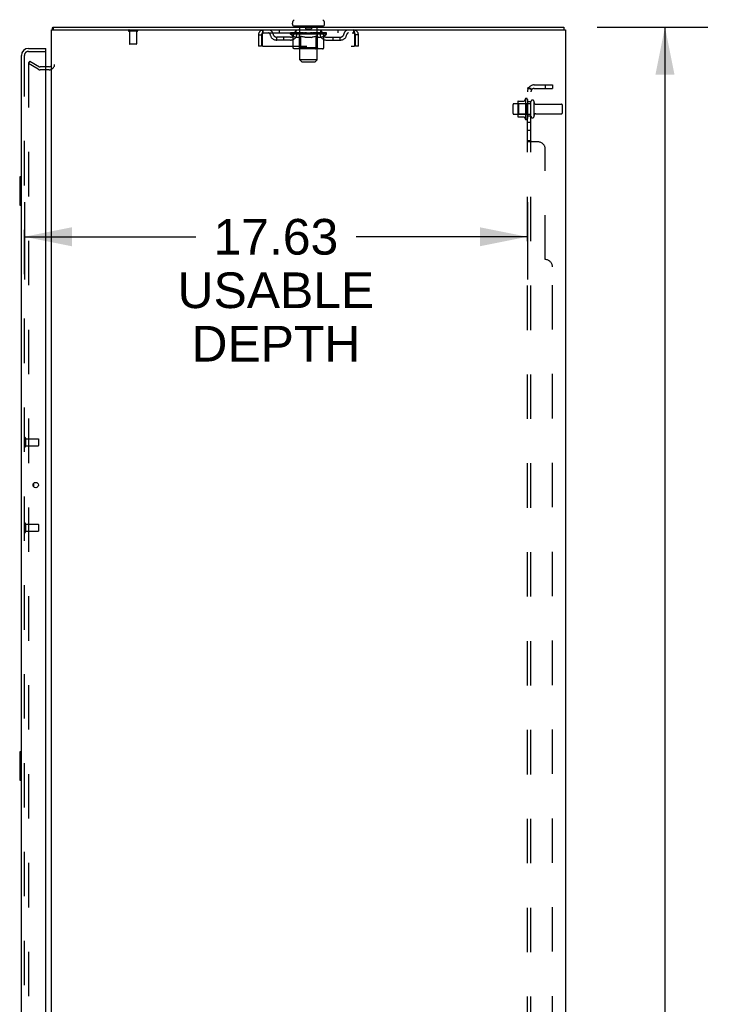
# Model space of a CAD drawing. Header units: inches. Extents: x 0 to 283, y 0 to 183.
# Tile 76 of 79: x 150 to 175, y 102 to 137. Entities that reach past the tile are written whole.
import ezdxf

# ---------------------------------------------------------------- set-up
doc = ezdxf.new("R2010")
doc.units = ezdxf.units.IN
doc.header["$LTSCALE"] = 15.583333
doc.header["$MEASUREMENT"] = 0
doc.linetypes.add('HIDDEN', pattern=[0.2, 0.1, -0.1])
doc.layers.get('0').update_dxf_attribs({"linetype": 'CONTINUOUS'})
for name, color, linetype in [('DEFAULT_2', 8, 'HIDDEN'), ('DIMENSIONS', 7, 'CONTINUOUS'), ('MAIN_DOOR_ASSEMBLY', 7, 'CONTINUOUS'), ('SECONDARY_DOOR_ASSEMBLY', 7, 'CONTINUOUS'), ('SUBPANEL', 7, 'CONTINUOUS')]:
    doc.layers.add(name, color=color, linetype=linetype)
doc.styles.get("Standard").update_dxf_attribs({"font": 'arial.ttf'})
doc.dimstyles.new('DIMSTYLE_1', dxfattribs={"dimtxt": 1.25, "dimasz": 1.666667, "dimexe": 0.09, "dimexo": 0.07, "dimgap": 0.0375, "dimtad": 0, "dimtih": 1, "dimtoh": 1, "dimzin": 4, "dimdsep": 46, "dimtxsty": 'Standard', "dimblk": '_FILLED', "dimblk1": '_FILLED', "dimblk2": '_FILLED', "dimcen": 0.09, "dimadec": 3, "dimazin": 1, "dimtfac": 1, "dimtdec": 3, "dimtofl": 0, "dimtmove": 0, "dimatfit": 3, "dimldrblk": '_FILLED', "dimfxl": 0, "dimtolj": 1, "dimtzin": 4, "dimarcsym": 0})

# ---------------------------------------------------------------- blocks, each defined once
blk = doc.blocks.new('_FILLED')
at = {"color": 0, "linetype": 'ByBlock'}
blk.add_solid([(0, 0), (-1, 0.2), (-1, -0.2)], dxfattribs=at)
blk = doc.blocks.new('*D8')
at = {"layer": 'DIMENSIONS', "color": 2, "linetype": 'Continuous'}
for p, q in [((170.484, 136.638), (174.36, 136.638)), ((172.86, 136.638), (172.86, 101.888)), ((172.86, 64.638), (172.86, 99.388)), ((170.484, 64.638), (174.36, 64.638))]:
    blk.add_line(p, q, dxfattribs=at)
at = {"layer": 'DIMENSIONS', "color": 2, "linetype": 'Continuous', "xscale": 1.6666666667, "yscale": 1.6666666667, "zscale": 1.6666666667}
for p, rotation in [((172.86, 136.638), 90), ((172.86, 64.638), 270)]:
    blk.add_blockref('_FILLED', p, dxfattribs=dict(at, rotation=rotation))
at = {"layer": 'DIMENSIONS', "color": 2, "linetype": 'Continuous', "insert": (172.86, 101.263), "char_height": 1.25, "width": 4.36803, "attachment_point": 2, "line_spacing_factor": 0.9}
blk.add_mtext('72.00', dxfattribs=at)
blk = doc.blocks.new('*D11')
at = {"layer": 'DIMENSIONS', "color": 2, "linetype": 'Continuous'}
for p, q in [((150.415, 130.5), (150.415, 127.782)), ((168.04, 130.5), (168.04, 127.782)), ((150.415, 129.282), (156.419, 129.282)), ((168.04, 129.282), (162.037, 129.282))]:
    blk.add_line(p, q, dxfattribs=at)
at = {"layer": 'DIMENSIONS', "color": 2, "linetype": 'Continuous', "xscale": 1.6666666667, "yscale": 1.6666666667, "zscale": 1.6666666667, "rotation": 180}
blk.add_blockref('_FILLED', (150.415, 129.282), dxfattribs=at)
at = {"layer": 'DIMENSIONS', "color": 2, "linetype": 'Continuous', "xscale": 1.6666666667, "yscale": 1.6666666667, "zscale": 1.6666666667}
blk.add_blockref('_FILLED', (168.04, 129.282), dxfattribs=at)
at = {"layer": 'DIMENSIONS', "color": 2, "linetype": 'Continuous', "insert": (159.228, 129.907), "char_height": 1.25, "width": 6.87732, "attachment_point": 2, "line_spacing_factor": 0.9}
blk.add_mtext('17.63\\PUSABLE\\PDEPTH', dxfattribs=at)

msp = doc.modelspace()

# ---------------------------------------------------------------- linework, layer by layer
at = {"color": 7, "linetype": 'Continuous'}
for p, q in [((159.807, 136.737), (159.807, 136.777)), ((160.932, 136.737), (160.932, 136.777)), ((151.392, 136.539), (151.4, 136.534)), ((151.421, 136.638), (151.421, 136.534)), ((151.421, 136.638), (169.317, 136.638)), ((159.869, 136.668), (159.869, 136.638)), ((160.869, 136.668), (159.869, 136.668)), ((160.869, 136.668), (160.869, 136.638)), ((169.317, 136.638), (169.317, 136.534)), ((151.284, 135.242), (151.165, 135.242))]:
    msp.add_line(p, q, dxfattribs=at)
at = {"color": 3, "linetype": 'Continuous'}
for p, q in [((151.369, 64.742), (151.369, 136.534)), ((151.369, 136.534), (169.369, 136.534)), ((169.369, 136.534), (169.369, 64.742))]:
    msp.add_line(p, q, dxfattribs=at)
at = {"color": 7, "linetype": 'Continuous'}
for points in [[(151.392, 136.539), (151.394, 136.543), (151.396, 136.548), (151.397, 136.553), (151.399, 136.558), (151.4, 136.564), (151.401, 136.569), (151.401, 136.575), (151.402, 136.58), (151.403, 136.586), (151.404, 136.596)], [(151.404, 136.596), (151.405, 136.601), (151.405, 136.605), (151.406, 136.61), (151.406, 136.614), (151.407, 136.617), (151.408, 136.62), (151.408, 136.623), (151.409, 136.626), (151.41, 136.629), (151.411, 136.631), (151.413, 136.633), (151.414, 136.635), (151.415, 136.636), (151.416, 136.637), (151.418, 136.638), (151.42, 136.638), (151.421, 136.638)]]:
    msp.add_lwpolyline(points, dxfattribs=at)
for centre, radius, start, end in [((159.951, 136.777), 0.144, 124.6624, 180), ((160.788, 136.777), 0.144, 360, 55.3376), ((151.558, 136.449), 0.189, 151.6994, 153.2622), ((159.876, 136.737), 0.069, 180, 265), ((160.863, 136.737), 0.069, 275, 360), ((151.284, 135.327), 0.085, 270, 360)]:
    msp.add_arc(centre, radius, start, end, dxfattribs=at)
at = {"layer": 'DEFAULT_2', "color": 8, "linetype": 'HIDDEN'}
for p, q in [((154.365, 136.491), (154.081, 136.491)), ((154.099, 136.491), (154.099, 136.044)), ((154.347, 136.491), (154.347, 136.044)), ((158.786, 136.43), (158.786, 136.534)), ((158.786, 136.43), (161.952, 136.43)), ((159.338, 136.534), (159.338, 136.43)), ((159.736, 136.384), (159.736, 136.424)), ((159.736, 136.423), (160.042, 136.423)), ((159.737, 136.423), (159.737, 136.428)), ((159.857, 136.427), (159.737, 136.428)), ((159.746, 136.424), (159.746, 136.43)), ((159.754, 136.42), (159.754, 136.424)), ((159.754, 136.42), (160.984, 136.42)), ((159.763, 136.42), (159.763, 136.424)), ((159.764, 136.42), (159.764, 136.424)), ((159.774, 136.424), (159.774, 136.43)), ((159.79, 136.42), (159.79, 136.424)), ((159.792, 136.42), (159.792, 136.424)), ((159.821, 136.424), (159.821, 136.43)), ((159.835, 136.42), (159.835, 136.424)), ((159.838, 136.42), (159.838, 136.424)), ((159.857, 136.423), (159.857, 136.427)), ((159.884, 136.424), (159.884, 136.43)), ((159.886, 136.42), (159.886, 136.423)), ((159.886, 136.42), (159.886, 136.423)), ((159.889, 136.42), (159.889, 136.423)), ((159.896, 136.42), (159.896, 136.424)), ((159.896, 136.42), (159.896, 136.423)), ((159.9, 136.42), (159.9, 136.424)), ((159.903, 136.42), (159.903, 136.424)), ((159.908, 136.42), (159.908, 136.423)), ((159.922, 136.42), (159.922, 136.423)), ((159.932, 136.43), (159.932, 136.534)), ((159.94, 136.42), (159.94, 136.426)), ((159.94, 136.42), (159.94, 136.423)), ((159.961, 136.42), (159.961, 136.423)), ((159.962, 136.424), (159.962, 136.43)), ((159.972, 136.42), (159.972, 136.424)), ((159.976, 136.42), (159.976, 136.424)), ((159.985, 136.42), (159.985, 136.423)), ((159.997, 136.42), (159.997, 136.428)), ((160.012, 136.42), (160.012, 136.423)), ((160.015, 136.42), (160.015, 136.423)), ((160.042, 136.42), (160.042, 136.423)), ((160.109, 136.423), (160.047, 136.423)), ((160.049, 136.668), (160.049, 136.638)), ((160.053, 136.424), (160.053, 136.43)), ((160.059, 136.42), (160.059, 136.424)), ((160.064, 136.42), (160.064, 136.424)), ((160.069, 135.487), (160.069, 136.638)), ((160.07, 136.42), (160.07, 136.429)), ((160.074, 136.42), (160.074, 136.423)), ((160.085, 136.42), (160.085, 136.423)), ((160.109, 136.42), (160.109, 136.423)), ((160.184, 136.423), (160.125, 136.423)), ((160.145, 136.42), (160.145, 136.423)), ((160.153, 136.424), (160.153, 136.43)), ((160.156, 136.42), (160.156, 136.424)), ((160.159, 136.42), (160.159, 136.43)), ((160.161, 136.42), (160.161, 136.424)), ((160.169, 136.42), (160.169, 136.424)), ((160.184, 136.42), (160.184, 136.423)), ((160.265, 136.423), (160.21, 136.423)), ((160.223, 136.42), (160.223, 136.423)), ((160.255, 136.423), (160.369, 136.43)), ((160.259, 136.424), (160.259, 136.43)), ((160.26, 136.43), (160.259, 136.43)), ((160.26, 136.424), (160.26, 136.43)), ((160.26, 136.42), (160.26, 136.424)), ((160.264, 136.658), (160.264, 136.578)), ((160.264, 136.42), (160.264, 136.424)), ((160.265, 136.42), (160.265, 136.424)), ((160.265, 136.42), (160.265, 136.423)), ((160.464, 136.568), (160.274, 136.568)), ((160.348, 136.423), (160.3, 136.423)), ((160.306, 136.42), (160.306, 136.423)), ((160.348, 136.42), (160.348, 136.423)), ((160.367, 136.424), (160.367, 136.424)), ((160.367, 136.42), (160.367, 136.424)), ((160.367, 136.42), (160.367, 136.424)), ((160.369, 136.424), (160.369, 136.43)), ((160.369, 136.43), (160.484, 136.423)), ((160.372, 136.42), (160.372, 136.424)), ((160.372, 136.42), (160.372, 136.424)), ((160.372, 136.424), (160.372, 136.424)), ((160.39, 136.42), (160.39, 136.423)), ((160.39, 136.423), (160.438, 136.423)), ((160.433, 136.42), (160.433, 136.423)), ((160.473, 136.42), (160.473, 136.424)), ((160.474, 136.658), (160.474, 136.578)), ((160.474, 136.42), (160.474, 136.423)), ((160.474, 136.423), (160.528, 136.423)), ((160.475, 136.42), (160.475, 136.424)), ((160.479, 136.424), (160.479, 136.43)), ((160.479, 136.424), (160.479, 136.43)), ((160.479, 136.43), (160.479, 136.43)), ((160.479, 136.42), (160.479, 136.424)), ((160.515, 136.42), (160.515, 136.423)), ((160.554, 136.42), (160.554, 136.423)), ((160.554, 136.423), (160.613, 136.423)), ((160.57, 136.42), (160.57, 136.424)), ((160.577, 136.42), (160.577, 136.424)), ((160.58, 136.42), (160.58, 136.43)), ((160.582, 136.42), (160.582, 136.424)), ((160.586, 136.424), (160.586, 136.43)), ((160.593, 136.42), (160.593, 136.423)), ((160.629, 136.42), (160.629, 136.423)), ((160.629, 136.423), (160.691, 136.423)), ((160.653, 136.42), (160.653, 136.423)), ((160.664, 136.42), (160.664, 136.423)), ((160.668, 136.42), (160.668, 136.429)), ((160.669, 135.487), (160.669, 136.638)), ((160.674, 136.42), (160.674, 136.424)), ((160.679, 136.42), (160.679, 136.424)), ((160.686, 136.424), (160.686, 136.43)), ((160.689, 136.668), (160.689, 136.638)), ((160.696, 136.42), (160.696, 136.423)), ((160.696, 136.423), (160.898, 136.423)), ((160.723, 136.42), (160.723, 136.423)), ((160.726, 136.42), (160.726, 136.423)), ((160.742, 136.42), (160.742, 136.428)), ((160.753, 136.42), (160.753, 136.423)), ((160.763, 136.42), (160.763, 136.424)), ((160.767, 136.42), (160.767, 136.424)), ((160.776, 136.424), (160.776, 136.43)), ((160.778, 136.42), (160.778, 136.423)), ((160.798, 136.42), (160.798, 136.426)), ((160.799, 136.42), (160.799, 136.423)), ((160.807, 136.43), (160.807, 136.534)), ((160.817, 136.42), (160.817, 136.423)), ((160.831, 136.42), (160.831, 136.423)), ((160.835, 136.42), (160.835, 136.424)), ((160.839, 136.42), (160.839, 136.424)), ((160.842, 136.42), (160.842, 136.424)), ((160.842, 136.42), (160.842, 136.423)), ((160.849, 136.42), (160.849, 136.423)), ((160.852, 136.42), (160.852, 136.423)), ((160.853, 136.42), (160.853, 136.423)), ((160.854, 136.424), (160.854, 136.43)), ((160.901, 136.42), (160.901, 136.424)), ((160.903, 136.42), (160.903, 136.424)), ((160.918, 136.424), (160.918, 136.43)), ((160.946, 136.42), (160.946, 136.424)), ((160.948, 136.42), (160.948, 136.424)), ((160.964, 136.424), (160.964, 136.43)), ((160.974, 136.42), (160.974, 136.424)), ((160.975, 136.42), (160.975, 136.424)), ((160.984, 136.42), (160.984, 136.424)), ((160.993, 136.424), (160.993, 136.43)), ((161.003, 136.384), (161.003, 136.43)), ((161.401, 136.534), (161.401, 136.43)), ((161.952, 136.534), (161.952, 136.43)), ((158.619, 136.367), (158.619, 135.972)), ((158.619, 136.367), (158.723, 136.367)), ((158.723, 136.367), (158.723, 135.972)), ((158.753, 135.972), (158.753, 136.367)), ((159.255, 136.179), (159.255, 136.283)), ((159.738, 136.283), (159.255, 136.283)), ((159.738, 136.179), (159.255, 136.179)), ((159.505, 136.179), (159.505, 136.283)), ((159.833, 136.316), (159.736, 136.384)), ((161.003, 136.384), (159.736, 136.384)), ((159.833, 135.909), (159.833, 136.316)), ((159.833, 136.316), (159.848, 136.306)), ((159.863, 136.297), (159.848, 136.306)), ((159.877, 136.289), (159.862, 136.297)), ((159.891, 136.282), (159.877, 136.289)), ((159.906, 136.277), (159.891, 136.282)), ((159.92, 136.272), (159.906, 136.277)), ((160.014, 136.272), (159.92, 136.272)), ((160.014, 136.272), (160.028, 136.277)), ((160.042, 136.282), (160.028, 136.276)), ((160.057, 136.289), (160.042, 136.282)), ((160.071, 136.297), (160.056, 136.289)), ((160.057, 135.912), (160.057, 136.38)), ((160.086, 136.305), (160.071, 136.297)), ((160.1, 136.315), (160.086, 136.305)), ((160.1, 135.909), (160.1, 136.315)), ((160.1, 136.315), (160.13, 136.305)), ((160.158, 136.297), (160.129, 136.306)), ((160.187, 136.289), (160.158, 136.297)), ((160.215, 136.282), (160.186, 136.289)), ((160.243, 136.277), (160.214, 136.282)), ((160.27, 136.272), (160.242, 136.277)), ((160.468, 136.272), (160.27, 136.272)), ((160.468, 136.272), (160.496, 136.277)), ((160.523, 136.282), (160.496, 136.277)), ((160.551, 136.289), (160.523, 136.282)), ((160.579, 136.296), (160.551, 136.289)), ((160.607, 136.305), (160.578, 136.296)), ((160.636, 136.314), (160.607, 136.305)), ((160.636, 135.909), (160.636, 136.314)), ((160.636, 136.314), (160.65, 136.305)), ((160.664, 136.296), (160.65, 136.305)), ((160.677, 136.289), (160.664, 136.296)), ((160.691, 136.282), (160.677, 136.289)), ((160.682, 135.912), (160.682, 136.38)), ((160.704, 136.277), (160.691, 136.282)), ((160.718, 136.272), (160.704, 136.277)), ((160.822, 136.272), (160.718, 136.272)), ((160.822, 136.272), (160.835, 136.277)), ((160.849, 136.282), (160.835, 136.277)), ((160.862, 136.289), (160.848, 136.282)), ((160.876, 136.296), (160.862, 136.289)), ((160.889, 136.305), (160.875, 136.296)), ((160.903, 136.314), (160.889, 136.305)), ((160.903, 136.314), (161.003, 136.384)), ((160.903, 135.909), (160.903, 136.314)), ((161.001, 136.283), (161.484, 136.283)), ((161.001, 136.179), (161.484, 136.179)), ((161.234, 136.179), (161.234, 136.283)), ((161.484, 136.179), (161.484, 136.283)), ((161.981, 136.381), (161.985, 136.367)), ((161.985, 136.367), (161.985, 135.972)), ((162.015, 135.972), (162.015, 136.367)), ((162.119, 136.367), (162.015, 136.367)), ((162.119, 135.972), (162.119, 136.367)), ((154.337, 136.034), (154.109, 136.034)), ((158.723, 135.972), (158.619, 135.972)), ((158.753, 135.972), (161.985, 135.972)), ((160.86, 135.872), (159.876, 135.872)), ((160.057, 135.912), (160.017, 135.872)), ((160.682, 135.912), (160.057, 135.912)), ((160.614, 135.872), (160.617, 135.872)), ((160.622, 135.874), (160.624, 135.876)), ((160.624, 135.876), (160.627, 135.879)), ((160.682, 135.912), (160.722, 135.872)), ((162.119, 135.972), (162.015, 135.972)), ((150.609, 135.443), (150.557, 135.353)), ((150.557, 135.373), (150.557, 65.904)), ((150.609, 135.443), (150.948, 135.247)), ((160.138, 135.418), (160.069, 135.487)), ((160.669, 135.487), (160.069, 135.487)), ((160.138, 135.418), (160.6, 135.418)), ((160.6, 135.418), (160.669, 135.487)), ((150.896, 135.157), (150.557, 135.353)), ((151.165, 135.242), (150.965, 135.242)), ((151.284, 135.138), (150.965, 135.138)), ((167.704, 134.019), (167.704, 133.508)), ((167.715, 134.041), (167.942, 134.041)), ((167.97, 134.119), (167.97, 133.407)), ((168.04, 134.097), (168.04, 133.429)), ((168.165, 133.506), (168.165, 134.021)), ((168.275, 133.506), (168.275, 134.021)), ((167.54, 133.606), (167.54, 133.921)), ((167.57, 133.951), (168.165, 133.951)), ((167.724, 133.947), (167.704, 133.967)), ((167.724, 133.947), (167.724, 133.58)), ((168.02, 133.947), (167.724, 133.947)), ((168.02, 133.947), (168.04, 133.967)), ((168.02, 133.947), (168.02, 133.58)), ((168.338, 133.928), (169.235, 133.928)), ((169.265, 133.628), (169.265, 133.898)), ((167.57, 133.576), (168.165, 133.576)), ((167.724, 133.58), (167.704, 133.56)), ((167.715, 133.486), (167.942, 133.486)), ((168.02, 133.58), (167.724, 133.58)), ((168.02, 133.58), (168.04, 133.56)), ((168.338, 133.598), (169.235, 133.598))]:
    msp.add_line(p, q, dxfattribs=at)
for points in [[(158.753, 136.367), (158.756, 136.386), (158.758, 136.404), (158.76, 136.422), (158.763, 136.44), (158.765, 136.456), (158.767, 136.471), (158.77, 136.485), (158.772, 136.498), (158.774, 136.509), (158.777, 136.518), (158.779, 136.525), (158.782, 136.53), (158.784, 136.533), (158.786, 136.534)], [(158.753, 136.367), (158.758, 136.381), (158.76, 136.388), (158.763, 136.395), (158.765, 136.401), (158.767, 136.407), (158.77, 136.412), (158.772, 136.417), (158.774, 136.421), (158.777, 136.424), (158.779, 136.427), (158.782, 136.429), (158.784, 136.43), (158.786, 136.43)], [(161.952, 136.534), (161.955, 136.533), (161.957, 136.53), (161.959, 136.525), (161.962, 136.518), (161.964, 136.509), (161.966, 136.498), (161.969, 136.485), (161.971, 136.471), (161.973, 136.456), (161.976, 136.44), (161.978, 136.422), (161.981, 136.404), (161.983, 136.386), (161.985, 136.367)], [(161.952, 136.43), (161.955, 136.43), (161.957, 136.429), (161.959, 136.427), (161.962, 136.424), (161.964, 136.421), (161.966, 136.417), (161.969, 136.412), (161.971, 136.407), (161.973, 136.401), (161.976, 136.395), (161.978, 136.388), (161.981, 136.381)], [(159.876, 135.872), (159.871, 135.872), (159.865, 135.873), (159.86, 135.874), (159.856, 135.876), (159.851, 135.879), (159.847, 135.882), (159.843, 135.885), (159.839, 135.889), (159.837, 135.894), (159.835, 135.899), (159.833, 135.904), (159.833, 135.909)], [(160.122, 135.872), (160.119, 135.872), (160.117, 135.873), (160.114, 135.874), (160.112, 135.876), (160.109, 135.879), (160.107, 135.882), (160.105, 135.885), (160.104, 135.889), (160.102, 135.894), (160.101, 135.899), (160.101, 135.904), (160.1, 135.909)], [(160.617, 135.872), (160.619, 135.873), (160.622, 135.874)], [(160.627, 135.879), (160.629, 135.882), (160.631, 135.885), (160.632, 135.889), (160.634, 135.894)], [(160.629, 135.882), (160.631, 135.885), (160.632, 135.889)], [(160.634, 135.894), (160.635, 135.899), (160.635, 135.904), (160.636, 135.909)], [(160.635, 135.899), (160.635, 135.904), (160.636, 135.909)], [(160.86, 135.872), (160.866, 135.872), (160.871, 135.873), (160.876, 135.874), (160.881, 135.876), (160.885, 135.879), (160.889, 135.882), (160.893, 135.885), (160.897, 135.889), (160.899, 135.894), (160.902, 135.899), (160.903, 135.904), (160.903, 135.909)], [(150.574, 135.393), (150.574, 135.393), (150.573, 135.393), (150.572, 135.393), (150.572, 135.393), (150.571, 135.392), (150.57, 135.392), (150.57, 135.392), (150.569, 135.392), (150.569, 135.392), (150.568, 135.391), (150.567, 135.391), (150.567, 135.391), (150.566, 135.39), (150.566, 135.39), (150.565, 135.39), (150.564, 135.389), (150.564, 135.389), (150.563, 135.388), (150.563, 135.388), (150.562, 135.387), (150.562, 135.387), (150.561, 135.386), (150.561, 135.386), (150.561, 135.385), (150.56, 135.385), (150.56, 135.384), (150.559, 135.383), (150.559, 135.383), (150.559, 135.382), (150.558, 135.381), (150.558, 135.381), (150.558, 135.38), (150.558, 135.379), (150.558, 135.379), (150.557, 135.378), (150.557, 135.377), (150.557, 135.376), (150.557, 135.376), (150.557, 135.375), (150.557, 135.374), (150.557, 135.373), (150.557, 135.373)], [(150.582, 135.391), (150.581, 135.391), (150.581, 135.391), (150.58, 135.392), (150.579, 135.392), (150.579, 135.392), (150.578, 135.392), (150.578, 135.392), (150.577, 135.392), (150.576, 135.393), (150.576, 135.393), (150.575, 135.393), (150.574, 135.393), (150.574, 135.393)]]:
    msp.add_lwpolyline(points, dxfattribs=at)
for centre, radius, start, end in [((154.081, 136.513), 0.0215, 90, 270), ((154.365, 136.513), 0.0215, 270, 90), ((158.786, 136.367), 0.167, 90, 180), ((158.786, 136.367), 0.063, 90, 180), ((158.966, 136.367), 0.167, 8.0716, 90), ((158.966, 136.368), 0.0625, 7.9863, 90), ((160.027, 136.367), 0.167, 90, 171.9284), ((159.876, 136.737), 0.069, 265, 270), ((160.026, 136.368), 0.0625, 90, 172.0137), ((160.017, 136.38), 0.0398, 0, 90), ((160.039, 136.638), 0.03, 0, 90), ((160.254, 136.658), 0.01, 0, 90), ((160.274, 136.578), 0.01, 180, 270), ((160.464, 136.578), 0.01, 270, 360), ((160.484, 136.658), 0.01, 90, 180), ((160.699, 136.638), 0.03, 90, 180), ((160.722, 136.38), 0.0398, 90, 180), ((160.712, 136.367), 0.167, 8.0716, 90), ((160.712, 136.368), 0.0625, 7.9863, 90), ((160.863, 136.737), 0.069, 270, 275), ((161.773, 136.367), 0.167, 90, 171.9284), ((161.772, 136.368), 0.0625, 90, 172.0137), ((161.952, 136.367), 0.167, 0, 90), ((161.952, 136.367), 0.063, 0, 90), ((159.255, 136.408), 0.229, 187.9863, 270), ((159.255, 136.408), 0.125, 188.0716, 270), ((159.738, 136.408), 0.125, 270, 351.9284), ((159.738, 136.408), 0.229, 270, 352.0137), ((161.001, 136.408), 0.229, 187.9863, 270), ((161.001, 136.408), 0.125, 188.0716, 270), ((161.484, 136.408), 0.125, 270, 351.9284), ((161.484, 136.408), 0.229, 270, 352.0137), ((154.109, 136.044), 0.01, 180, 270), ((154.337, 136.044), 0.01, 270, 360), ((150.965, 135.275), 0.137, 240, 270), ((150.965, 135.275), 0.033, 240, 270), ((151.284, 135.327), 0.189, 270, 360), ((167.845, 134.019), 0.141, 174.7919, 180), ((167.715, 134.031), 0.01, 90, 174.8062), ((167.924, 134.051), 0.01, 270, 336.0321), ((168.57, 133.763), 0.698, 149.3369, 156.0321), ((168.002, 134.097), 0.0384, 0, 145.5503), ((168.22, 134.021), 0.055, 360, 180), ((168.338, 133.991), 0.0625, 180, 270), ((167.57, 133.921), 0.03, 90, 180), ((169.235, 133.898), 0.03, 360, 90), ((167.57, 133.606), 0.03, 180, 270), ((167.845, 133.508), 0.141, 180, 185.2081), ((167.715, 133.496), 0.01, 185.1938, 270), ((167.924, 133.476), 0.01, 23.9679, 90), ((168.57, 133.763), 0.698, 203.9679, 210.6631), ((168.002, 133.429), 0.0384, 214.4497, 360), ((168.22, 133.506), 0.055, 180, 0), ((168.338, 133.536), 0.0625, 90, 180), ((169.235, 133.628), 0.03, 270, 0)]:
    msp.add_arc(centre, radius, start, end, dxfattribs=at)
for centre, major_axis, ratio, start_param, end_param in [((160.369, 136.43), (0.633, 0.007), 0.05963, 9.249616, 9.431313), ((160.369, 136.43), (0.633, 0), 0.060556, -3.083241, -2.96706), ((159.692, 136.418), (0.198, 0.002), 0.05963, 0.25549, 1.295341), ((160.369, 136.43), (0.633, 0.013), 0.05688, 2.791345, 2.965878), ((159.76, 136.418), (0.198, -0.002), 0.05963, 0.605815, 1.645666), ((160.369, 136.43), (0.633, -0.007), 0.05963, -2.96643, -2.791898), ((159.692, 136.412), (0.198, 0.004), 0.05688, 1.20151, 1.294789), ((159.76, 136.412), (0.198, 0), 0.060556, 1.551758, 1.645036), ((159.716, 136.412), (0.198, 0.002), 0.05963, 1.170259, 1.376596), ((159.762, 136.414), (0.164, 0.002), 0.05963, 1.065228, 1.614276), ((159.742, 136.414), (0.164, 0.003), 0.05688, 0.890143, 1.43919), ((159.8, 136.414), (0.164, 0), 0.060556, 1.240391, 1.789438), ((159.688, 136.418), (0.198, 0.004), 0.05688, 0.080405, 1.120256), ((160.369, 136.43), (0.633, 0.019), 0.052395, 2.616403, 2.790936), ((159.823, 136.418), (0.198, -0.004), 0.05688, 0.7809, 1.820751), ((160.369, 136.43), (0.633, -0.013), 0.05688, -2.791345, -2.616812), ((159.688, 136.412), (0.198, 0.006), 0.052395, 1.026568, 1.119847), ((159.823, 136.412), (0.198, -0.002), 0.05963, 1.72692, 1.820198), ((159.741, 136.414), (0.164, 0.005), 0.052395, 0.715201, 1.264248), ((159.855, 136.414), (0.164, -0.002), 0.05963, 1.415553, 1.9646), ((160.369, 136.43), (0.633, 0.025), 0.046319, 2.441654, 2.616187), ((159.902, 136.418), (0.198, -0.006), 0.052395, 0.955842, 1.995693), ((159.705, 136.418), (0.198, 0.006), 0.052395, -0.094537, 0.945314), ((160.369, 136.43), (0.633, -0.019), 0.052395, -2.616403, -2.44187), ((159.705, 136.412), (0.198, 0.008), 0.046319, 0.851819, 0.945098), ((159.902, 136.412), (0.198, -0.004), 0.05688, 1.902006, 1.995284), ((159.76, 136.414), (0.164, 0.006), 0.046319, 0.540452, 1.089499), ((159.926, 136.414), (0.164, -0.003), 0.05688, 1.590638, 2.139686), ((159.716, 136.418), (0.198, 0), 0.060556, 0.430652, 0.777569), ((160.369, 136.43), (0.633, 0.029), 0.038841, 2.267123, 2.441656), ((159.996, 136.418), (0.198, -0.008), 0.046319, 1.130591, 2.170442), ((159.742, 136.418), (0.198, 0.008), 0.046319, -0.269286, 0.770565), ((160.369, 136.43), (0.633, -0.025), 0.046319, -2.441654, -2.267121), ((159.742, 136.412), (0.198, 0.009), 0.038841, 0.677289, 0.770567), ((159.996, 136.412), (0.198, -0.006), 0.052395, 2.076947, 2.170226), ((159.796, 136.414), (0.164, 0.008), 0.038841, 0.365921, 0.914969), ((160.011, 136.414), (0.164, -0.005), 0.052395, 1.76558, 2.314627), ((160.369, 136.43), (0.633, 0.033), 0.030195, 2.09281, 2.267343), ((160.1, 136.418), (0.198, -0.009), 0.038841, 1.305122, 2.344973), ((159.798, 136.418), (0.198, 0.009), 0.038841, -0.443817, 0.596034), ((160.369, 136.43), (0.633, -0.029), 0.038841, -2.267123, -2.092591), ((159.798, 136.412), (0.198, 0.01), 0.030195, 0.502975, 0.596254), ((160.1, 136.412), (0.198, -0.008), 0.046319, 2.251696, 2.344975), ((159.851, 136.414), (0.164, 0.009), 0.030195, 0.191608, 0.740655), ((160.106, 136.414), (0.164, -0.006), 0.046319, 1.940329, 2.489376), ((159.872, 136.418), (0.198, 0.01), 0.030195, -0.61813, 0.421721), ((160.369, 136.43), (0.633, 0.036), 0.020645, 1.918687, 2.09322), ((160.213, 136.418), (0.198, -0.01), 0.030195, 1.479435, 2.519286), ((160.369, 136.43), (0.633, -0.033), 0.030195, -2.09281, -1.918277), ((159.872, 136.412), (0.198, 0.011), 0.020645, 0.328852, 0.422131), ((160.213, 136.412), (0.198, -0.009), 0.038841, 2.426227, 2.519505), ((159.921, 136.414), (0.164, 0.009), 0.020645, 0.017485, 0.566532), ((160.21, 136.414), (0.164, -0.008), 0.038841, 2.11486, 2.663907), ((159.961, 136.418), (0.198, 0.011), 0.020645, -0.792253, 0.247598), ((160.369, 136.43), (0.633, 0.038), 0.010478, 1.744704, 1.919237), ((160.331, 136.418), (0.198, -0.011), 0.020645, 1.653558, 2.693409), ((160.369, 136.43), (0.633, -0.036), 0.020645, -1.918687, -1.744154), ((159.961, 136.412), (0.198, 0.012), 0.010478, 0.154869, 0.248148), ((160.331, 136.412), (0.198, -0.01), 0.030195, 2.60054, 2.693819), ((160.005, 136.414), (0.164, 0.01), 0.010478, 6.126688, 6.675735), ((160.318, 136.414), (0.164, -0.009), 0.030195, 2.289173, 2.83822), ((160.062, 136.418), (0.198, 0.012), 0.010478, -0.966236, -0.000846), ((160.45, 136.418), (0.198, -0.012), 0.010478, 1.827541, 2.867392), ((160.369, 136.43), (0.633, -0.038), 0.010478, -1.744704, -1.570171), ((160.45, 136.412), (0.198, -0.011), 0.020645, 2.774664, 2.867942), ((160.428, 136.414), (0.164, -0.009), 0.020645, 2.463296, 3.012344), ((160.289, 136.418), (0.198, 0.012), 0.010478, 0.274201, 1.314052), ((160.202, 136.414), (0.164, 0.01), 0.010478, -0.000483, 0.504314), ((160.172, 136.412), (0.198, 0.012), 0.010478, 0.099668, 0.192946), ((160.369, 136.43), (0.633, 0.038), 0.010478, -1.571421, -1.396888), ((160.566, 136.412), (0.198, -0.012), 0.010478, 2.948646, 3.041925), ((160.536, 136.414), (0.164, -0.01), 0.010478, 2.637279, 3.142076), ((160.407, 136.418), (0.198, 0.011), 0.020645, 0.448184, 1.488034), ((160.311, 136.414), (0.164, 0.009), 0.020645, 0.129249, 0.678296), ((160.289, 136.412), (0.198, 0.011), 0.020645, 0.273651, 0.366929), ((160.369, 136.43), (0.633, 0.036), 0.020645, -1.397439, -1.222906), ((160.677, 136.418), (0.198, -0.012), 0.010478, -3.140747, -2.175357), ((160.369, 136.43), (0.633, -0.038), 0.010478, 1.222355, 1.396888), ((160.525, 136.418), (0.198, 0.01), 0.030195, 0.622307, 1.662158), ((160.42, 136.414), (0.164, 0.009), 0.030195, 0.303372, 0.852419), ((160.734, 136.414), (0.164, -0.01), 0.010478, 2.749043, 3.29809), ((160.778, 136.418), (0.198, -0.011), 0.020645, 2.893995, 3.933846), ((160.407, 136.412), (0.198, 0.01), 0.030195, 0.447774, 0.541052), ((160.778, 136.412), (0.198, -0.012), 0.010478, 2.893445, 2.986723), ((160.369, 136.43), (0.633, 0.033), 0.030195, -1.223315, -1.048783), ((160.369, 136.43), (0.633, -0.036), 0.020645, 1.048373, 1.222906), ((160.638, 136.418), (0.198, 0.009), 0.038841, 0.79662, 1.836471), ((160.529, 136.414), (0.164, 0.008), 0.038841, 0.477686, 1.026733), ((160.818, 136.414), (0.164, -0.009), 0.020645, 2.57506, 3.124108), ((160.867, 136.418), (0.198, -0.01), 0.030195, 2.719872, 3.759723), ((160.743, 136.418), (0.198, 0.008), 0.046319, 0.971151, 2.011002), ((160.525, 136.412), (0.198, 0.009), 0.038841, 0.622087, 0.715366), ((160.867, 136.412), (0.198, -0.011), 0.020645, 2.719462, 2.812741), ((160.369, 136.43), (0.633, 0.029), 0.038841, -1.049002, -0.874469), ((160.369, 136.43), (0.633, -0.033), 0.030195, 0.87425, 1.048783), ((160.632, 136.414), (0.164, 0.006), 0.046319, 0.652216, 1.201263), ((160.836, 136.418), (0.198, 0.006), 0.052395, 1.1459, 2.185751), ((160.888, 136.414), (0.164, -0.009), 0.030195, 2.400937, 2.949985), ((160.94, 136.418), (0.198, -0.009), 0.038841, 2.545558, 3.585409), ((160.728, 136.414), (0.164, 0.005), 0.052395, 0.826965, 1.376012), ((160.638, 136.412), (0.198, 0.008), 0.046319, 0.796618, 0.889896), ((160.94, 136.412), (0.198, -0.01), 0.030195, 2.545339, 2.638617), ((160.916, 136.418), (0.198, 0.004), 0.05688, 1.320842, 2.360692), ((160.369, 136.43), (0.633, 0.025), 0.046319, -0.874471, -0.699939), ((160.369, 136.43), (0.633, -0.029), 0.038841, 0.699936, 0.874469), ((160.996, 136.418), (0.198, -0.008), 0.046319, 2.371028, 3.410879), ((160.942, 136.414), (0.164, -0.008), 0.038841, 2.226624, 2.775671), ((160.978, 136.418), (0.198, 0.002), 0.05963, 1.495927, 2.535778), ((160.812, 136.414), (0.164, 0.003), 0.05688, 1.001907, 1.550954), ((161.033, 136.418), (0.198, -0.006), 0.052395, 2.196279, 3.23613), ((160.979, 136.414), (0.164, -0.006), 0.046319, 2.052093, 2.601141), ((160.743, 136.412), (0.198, 0.006), 0.052395, 0.971367, 1.064645), ((161.022, 136.418), (0.198, 0), 0.060556, 1.671089, 2.71094), ((160.996, 136.412), (0.198, -0.009), 0.038841, 2.371026, 2.464304), ((161.05, 136.418), (0.198, -0.004), 0.05688, 2.021337, 3.061188), ((160.369, 136.43), (0.633, 0.019), 0.052395, -0.699723, -0.52519), ((160.369, 136.43), (0.633, -0.025), 0.046319, 0.525406, 0.699939), ((161.047, 136.418), (0.198, -0.002), 0.05963, 1.846251, 2.886102), ((160.883, 136.414), (0.164, 0.002), 0.05963, 1.176993, 1.72604), ((160.997, 136.414), (0.164, -0.005), 0.052395, 1.877344, 2.426392), ((160.939, 136.414), (0.164, 0), 0.060556, 1.352155, 1.901202), ((160.997, 136.414), (0.164, -0.003), 0.05688, 1.702402, 2.25145), ((160.977, 136.414), (0.164, -0.002), 0.05963, 1.527317, 2.076364), ((160.836, 136.412), (0.198, 0.004), 0.05688, 1.146309, 1.239587), ((161.033, 136.412), (0.198, -0.008), 0.046319, 2.196495, 2.289773), ((160.369, 136.43), (0.633, 0.013), 0.05688, -0.524781, -0.350248), ((160.369, 136.43), (0.633, -0.019), 0.052395, 0.350657, 0.52519), ((160.916, 136.412), (0.198, 0.002), 0.05963, 1.321394, 1.414673), ((161.05, 136.412), (0.198, -0.006), 0.052395, 2.021746, 2.115024), ((160.369, 136.43), (0.633, 0.007), 0.05963, -0.349695, -0.175162), ((160.369, 136.43), (0.633, -0.013), 0.05688, 0.175715, 0.350248), ((160.978, 136.412), (0.198, 0), 0.060556, 1.496556, 1.589835), ((161.047, 136.412), (0.198, -0.004), 0.05688, 1.846804, 1.940083), ((161.022, 136.412), (0.198, -0.002), 0.05963, 1.671719, 1.764997), ((160.369, 136.43), (0.633, 0), 0.060556, -0.174533, 0), ((160.369, 136.43), (0.633, -0.007), 0.05963, 0.000629, 0.175162)]:
    msp.add_ellipse(centre, major_axis=major_axis, ratio=ratio, start_param=start_param, end_param=end_param, dxfattribs=at)
at = {"layer": 'MAIN_DOOR_ASSEMBLY', "color": 3, "linetype": 'Continuous'}
for p, q in [((150.558, 135.888), (151.165, 135.888)), ((151.165, 65.512), (151.165, 135.764)), ((150.311, 65.635), (150.311, 135.642))]:
    msp.add_line(p, q, dxfattribs=at)
at = {"layer": 'MAIN_DOOR_ASSEMBLY', "color": 8, "linetype": 'HIDDEN'}
for p, q in [((150.558, 135.784), (151.145, 135.784)), ((150.415, 65.635), (150.415, 135.642)), ((150.458, 122.218), (150.458, 121.934)), ((150.458, 122.2), (150.905, 122.2)), ((150.458, 121.952), (150.905, 121.952)), ((150.915, 122.19), (150.915, 121.962)), ((150.458, 119.218), (150.458, 118.934)), ((150.458, 119.2), (150.905, 119.2)), ((150.915, 119.19), (150.915, 118.962)), ((150.458, 118.952), (150.905, 118.952))]:
    msp.add_line(p, q, dxfattribs=at)
at = {"layer": 'MAIN_DOOR_ASSEMBLY', "color": 7, "linetype": 'Continuous'}
for p, q in [((151.165, 135.784), (151.145, 135.784)), ((151.165, 135.784), (151.165, 135.888)), ((150.251, 131.373), (150.251, 130.403)), ((150.311, 131.388), (150.266, 131.388)), ((150.298, 131.288), (150.298, 130.488)), ((150.266, 130.388), (150.311, 130.388)), ((150.735, 120.631), (150.735, 120.521)), ((150.251, 111.207), (150.251, 110.237)), ((150.311, 111.222), (150.266, 111.222)), ((150.298, 111.122), (150.298, 110.322)), ((150.266, 110.222), (150.311, 110.222))]:
    msp.add_line(p, q, dxfattribs=at)
for points in [[(150.296, 131.324), (150.297, 131.319), (150.297, 131.313), (150.297, 131.307), (150.298, 131.301), (150.298, 131.295), (150.298, 131.288)], [(150.298, 130.488), (150.298, 130.482), (150.298, 130.476), (150.297, 130.47), (150.297, 130.464), (150.297, 130.458), (150.296, 130.452)], [(150.296, 111.158), (150.297, 111.152), (150.297, 111.146), (150.297, 111.14), (150.298, 111.134), (150.298, 111.128), (150.298, 111.122)], [(150.298, 110.322), (150.298, 110.315), (150.298, 110.309), (150.297, 110.303), (150.297, 110.297), (150.297, 110.291), (150.296, 110.285)]]:
    msp.add_lwpolyline(points, dxfattribs=at)
at = {"layer": 'MAIN_DOOR_ASSEMBLY', "color": 3, "linetype": 'Continuous'}
msp.add_circle((150.811, 120.576), 0.0938, dxfattribs=at)
for centre, radius, start, end in [((150.558, 135.642), 0.246, 90, 180), ((151.145, 135.764), 0.02, 0, 90)]:
    msp.add_arc(centre, radius, start, end, dxfattribs=at)
at = {"layer": 'MAIN_DOOR_ASSEMBLY', "color": 8, "linetype": 'HIDDEN'}
for centre, radius, start, end in [((150.558, 135.642), 0.142, 90, 180), ((150.437, 122.218), 0.0215, 0, 180), ((150.437, 121.934), 0.0215, 180, 360), ((150.905, 122.19), 0.01, 0, 90), ((150.905, 121.962), 0.01, 270, 360), ((150.437, 119.218), 0.0215, 0, 180), ((150.905, 119.19), 0.01, 0, 90), ((150.437, 118.934), 0.0215, 180, 360), ((150.905, 118.962), 0.01, 270, 360)]:
    msp.add_arc(centre, radius, start, end, dxfattribs=at)
at = {"layer": 'MAIN_DOOR_ASSEMBLY', "color": 7, "linetype": 'Continuous'}
for centre, radius, start, end in [((150.475, 135.498), 0.26, 87.3726, 90), ((150.266, 131.373), 0.015, 90, 180), ((150.296, 131.373), 0.015, 0, 90), ((150.266, 130.403), 0.015, 180, 270), ((150.296, 130.403), 0.015, 270, 360), ((150.266, 111.207), 0.015, 90, 180), ((150.296, 111.207), 0.015, 0, 90), ((150.266, 110.237), 0.015, 180, 270), ((150.296, 110.237), 0.015, 270, 360)]:
    msp.add_arc(centre, radius, start, end, dxfattribs=at)
at = {"layer": 'SECONDARY_DOOR_ASSEMBLY', "color": 8, "linetype": 'HIDDEN'}
for p, q in [((150.558, 135.784), (151.145, 135.784)), ((150.415, 65.635), (150.415, 135.642))]:
    msp.add_line(p, q, dxfattribs=at)
msp.add_arc((150.558, 135.642), 0.142, 90, 180, dxfattribs=at)
at = {"layer": 'SUBPANEL', "color": 8, "linetype": 'HIDDEN'}
for p, q in [((168.04, 66.795), (168.04, 134.482)), ((168.165, 134.482), (168.04, 134.482)), ((168.094, 134.521), (168.191, 134.441)), ((168.165, 66.795), (168.165, 134.482)), ((168.166, 134.462), (168.165, 134.462)), ((168.277, 134.607), (168.915, 134.607)), ((168.277, 134.482), (168.915, 134.482)), ((168.665, 134.607), (168.665, 134.482)), ((168.915, 134.607), (168.915, 134.482)), ((168.165, 134.013), (168.04, 134.013)), ((168.165, 133.513), (168.04, 133.513)), ((168.165, 133.285), (168.04, 133.285)), ((168.165, 133.004), (168.04, 133.004)), ((168.165, 132.642), (168.04, 132.642)), ((168.415, 132.607), (168.094, 132.607)), ((168.165, 132.641), (168.165, 132.642)), ((168.665, 128.482), (168.665, 132.357)), ((168.915, 73.045), (168.915, 128.232))]:
    msp.add_line(p, q, dxfattribs=at)
for points in [[(168.071, 134.506), (168.063, 134.502), (168.059, 134.501), (168.056, 134.499), (168.053, 134.497), (168.05, 134.496), (168.047, 134.494), (168.045, 134.492), (168.043, 134.49), (168.042, 134.487), (168.041, 134.486), (168.04, 134.484), (168.04, 134.482)], [(168.094, 134.521), (168.092, 134.518), (168.089, 134.516), (168.086, 134.514), (168.083, 134.511), (168.079, 134.509), (168.075, 134.508), (168.071, 134.506)], [(168.109, 134.482), (168.108, 134.482), (168.108, 134.482), (168.107, 134.482), (168.107, 134.482), (168.106, 134.482), (168.106, 134.482), (168.106, 134.482), (168.106, 134.482)], [(168.106, 134.482), (168.106, 134.482), (168.106, 134.482), (168.106, 134.482), (168.106, 134.482), (168.106, 134.482), (168.107, 134.482), (168.108, 134.482), (168.108, 134.482), (168.109, 134.482), (168.109, 134.482), (168.11, 134.481), (168.111, 134.481), (168.112, 134.481), (168.112, 134.481), (168.113, 134.481), (168.114, 134.481), (168.115, 134.481), (168.115, 134.48), (168.116, 134.48), (168.117, 134.48), (168.118, 134.48), (168.119, 134.48), (168.119, 134.479), (168.12, 134.479), (168.121, 134.479), (168.122, 134.479), (168.123, 134.479), (168.124, 134.478), (168.125, 134.478), (168.126, 134.478), (168.126, 134.478), (168.127, 134.477), (168.128, 134.477), (168.129, 134.477), (168.13, 134.476), (168.131, 134.476), (168.132, 134.476), (168.133, 134.475), (168.134, 134.475), (168.135, 134.475), (168.136, 134.474), (168.137, 134.474), (168.138, 134.474), (168.139, 134.473), (168.14, 134.473), (168.141, 134.473), (168.142, 134.472), (168.144, 134.472), (168.145, 134.471), (168.146, 134.471), (168.147, 134.47), (168.148, 134.47), (168.149, 134.47), (168.15, 134.469), (168.151, 134.469), (168.152, 134.468), (168.153, 134.468), (168.154, 134.467), (168.154, 134.467), (168.155, 134.467), (168.156, 134.466), (168.157, 134.466), (168.158, 134.465), (168.159, 134.465), (168.16, 134.465), (168.16, 134.464), (168.161, 134.464), (168.162, 134.463), (168.163, 134.463), (168.163, 134.463), (168.164, 134.462), (168.165, 134.462), (168.165, 134.461), (168.166, 134.461), (168.167, 134.461), (168.167, 134.46), (168.168, 134.46), (168.168, 134.46), (168.169, 134.459), (168.169, 134.459)], [(168.18, 134.458), (168.178, 134.461), (168.176, 134.463), (168.174, 134.465), (168.172, 134.467), (168.17, 134.47), (168.169, 134.472), (168.167, 134.474), (168.166, 134.476), (168.166, 134.478), (168.165, 134.48), (168.165, 134.482)], [(168.169, 134.459), (168.169, 134.459), (168.169, 134.459), (168.169, 134.459), (168.169, 134.459), (168.169, 134.459), (168.169, 134.459), (168.168, 134.46), (168.168, 134.46), (168.168, 134.46), (168.167, 134.461), (168.167, 134.461), (168.166, 134.461), (168.166, 134.462)], [(168.191, 134.441), (168.191, 134.442), (168.191, 134.443), (168.191, 134.443), (168.191, 134.444), (168.191, 134.445), (168.19, 134.447), (168.189, 134.448), (168.188, 134.45), (168.186, 134.451), (168.185, 134.453), (168.183, 134.455), (168.18, 134.458)], [(168.043, 132.635), (168.042, 132.637), (168.041, 132.639), (168.04, 132.641), (168.04, 132.642)], [(168.053, 132.627), (168.05, 132.629), (168.047, 132.631), (168.045, 132.633), (168.043, 132.635), (168.042, 132.637), (168.041, 132.639), (168.04, 132.641), (168.04, 132.642)], [(168.059, 132.624), (168.056, 132.626), (168.053, 132.627), (168.05, 132.629), (168.047, 132.631), (168.045, 132.633)], [(168.067, 132.621), (168.063, 132.622), (168.059, 132.624)], [(168.094, 132.607), (168.092, 132.609), (168.089, 132.611), (168.086, 132.612), (168.083, 132.614), (168.079, 132.616), (168.075, 132.617), (168.067, 132.621)], [(168.092, 132.609), (168.089, 132.611), (168.086, 132.612)], [(168.172, 132.632), (168.17, 132.634), (168.169, 132.635), (168.167, 132.637), (168.166, 132.638), (168.166, 132.639), (168.165, 132.641), (168.165, 132.642)], [(168.176, 132.629), (168.174, 132.631), (168.172, 132.632), (168.17, 132.634), (168.169, 132.635), (168.167, 132.637), (168.166, 132.638), (168.166, 132.639)], [(168.191, 132.607), (168.191, 132.609), (168.191, 132.611), (168.191, 132.612), (168.191, 132.614), (168.191, 132.615), (168.19, 132.617), (168.189, 132.618), (168.188, 132.62), (168.186, 132.621), (168.185, 132.623), (168.183, 132.624), (168.182, 132.625), (168.18, 132.627), (168.176, 132.629)], [(168.191, 132.607), (168.191, 132.609), (168.191, 132.611), (168.191, 132.612), (168.191, 132.614), (168.191, 132.615), (168.19, 132.617), (168.189, 132.618), (168.188, 132.62), (168.186, 132.621), (168.185, 132.623), (168.183, 132.624), (168.182, 132.625)]]:
    msp.add_lwpolyline(points, dxfattribs=at)
for centre, radius, start, end in [((168.277, 134.37), 0.237, 90, 180), ((168.277, 134.37), 0.112, 90, 180), ((168.415, 132.357), 0.25, 0, 90), ((168.665, 128.232), 0.25, 0, 90)]:
    msp.add_arc(centre, radius, start, end, dxfattribs=at)

# ---------------------------------------------------------------- dimensions: what is measured, and where the dimension line sits
at = {"layer": 'DIMENSIONS', "color": 2, "linetype": 'Continuous'}
dim = msp.add_linear_dim(base=(172.86, 64.638), p1=(170.414, 136.638), p2=(170.414, 64.638), angle=270, dimstyle='DIMSTYLE_1', dxfattribs=at)
dim.commit()
dim.dimension.update_dxf_attribs({"geometry": '*D8', "text_midpoint": (172.859, 100.631), "dimtype": 160})
dim = msp.add_linear_dim(base=(168.040270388, 129.281920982), p1=(150.415270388, 127.711920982), p2=(168.040270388, 127.711920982), text='<>\\PUSABLE\\PDEPTH', dimstyle='DIMSTYLE_1', dxfattribs=at)
dim.commit()
dim.dimension.update_dxf_attribs({"geometry": '*D11', "text_midpoint": (159.227770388, 127.406920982), "dimtype": 160})

doc.saveas('drawing.dxf')
